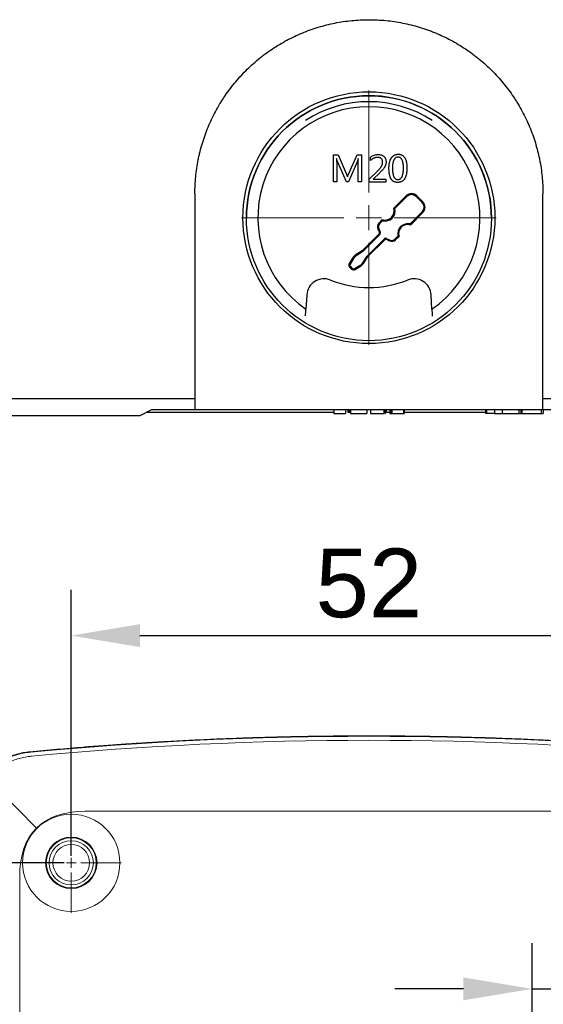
# Model space of a CAD drawing. Header units: millimetres. Extents: x -404827 to -46036, y 267324 to 306977.
# Tile 38 of 55: x -49135 to -49090, y 270407 to 270493. Entities that reach past the tile are written whole.
import ezdxf

# ---------------------------------------------------------------- set-up
doc = ezdxf.new("R2010")
doc.units = ezdxf.units.MM
doc.linetypes.add('CENTER2', pattern=[28.575, 19.05, -3.175, 3.175, -3.175])
doc.layers.add('6-中心线', color=1, linetype='CENTER2', lineweight=20)
doc.layers.add('7-标注、箭头、引线', color=3, linetype='Continuous', lineweight=20)
doc.styles.get("Standard").update_dxf_attribs({"font": 'arial.ttf'})
doc.dimstyles.new('ISO-25', dxfattribs={"dimtxt": 2.5, "dimasz": 2.5, "dimexe": 1.25, "dimexo": 0.625, "dimtad": 1, "dimtxsty": 'Standard', "dimcen": 2.5, "dimadec": 0, "dimazin": 0, "dimtfac": 1, "dimtmove": 0, "dimatfit": 3, "dimfxl": 1, "dimarcsym": 0})

# ---------------------------------------------------------------- blocks, each defined once
blk = doc.blocks.new('*D88')
at = {"layer": '7-标注、箭头、引线', "color": 0, "lineweight": -2, "transparency": 16777216}
for p, q in [((-49090.595, 270392.461), (-49090.595, 270412.223)), ((-49076.595, 270392.461), (-49076.595, 270412.223)), ((-49096.595, 270408.223), (-49102.595, 270408.223)), ((-49090.595, 270408.223), (-49076.595, 270408.223)), ((-49070.595, 270408.223), (-49053.59, 270408.223))]:
    blk.add_line(p, q, dxfattribs=at)
at = {"layer": '7-标注、箭头、引线', "color": 0, "transparency": 16777216}
for points in [[(-49096.595, 270409.223), (-49096.595, 270407.223), (-49090.595, 270408.223)], [(-49070.595, 270409.223), (-49070.595, 270407.223), (-49076.595, 270408.223)]]:
    blk.add_solid(points, dxfattribs=at)
at = {"layer": 'Defpoints', "color": 0, "transparency": 16777216}
for p in [(-49076.595, 270408.223), (-49090.595, 270391.836), (-49076.595, 270391.836)]:
    blk.add_point(p, dxfattribs=at)
at = {"layer": '7-标注、箭头、引线', "color": 0, "transparency": 16777216, "insert": (-49059.092, 270412.735), "char_height": 6, "attachment_point": 5}
blk.add_mtext('14', dxfattribs=at)
blk = doc.blocks.new('*U68')
at = {"layer": '6-中心线', "color": 0, "linetype": 'CENTER2', "transparency": 16777216}
for p, q in [((0, 2.2), (0, 11.12)), ((-11.12, 0), (-2.2, 0)), ((2.2, 0), (11.12, 0)), ((0, -11.12), (0, -2.2))]:
    blk.add_line(p, q, dxfattribs=at)
at = {"layer": '6-中心线', "color": 0, "linetype": 'Continuous', "transparency": 16777216}
for p, q in [((0, -1.1), (0, 1.1)), ((-1.1, 0), (1.1, 0))]:
    blk.add_line(p, q, dxfattribs=at)
blk = doc.blocks.new('*U62')
at = {"layer": '6-中心线', "color": 0, "linetype": 'CENTER2', "transparency": 16777216}
for p, q in [((0, 0.85), (0, 4.37)), ((-4.37, 0), (-0.85, 0)), ((0.85, 0), (4.37, 0)), ((0, -4.37), (0, -0.85))]:
    blk.add_line(p, q, dxfattribs=at)
at = {"layer": '6-中心线', "color": 0, "linetype": 'Continuous', "transparency": 16777216}
for p, q in [((-0.425, 0), (0.425, 0)), ((0, -0.425), (0, 0.425))]:
    blk.add_line(p, q, dxfattribs=at)
blk = doc.blocks.new('*D80')
at = {"layer": '7-标注、箭头、引线', "color": 0, "lineweight": -2, "transparency": 16777216}
for p, q in [((-49130.845, 270419.861), (-49130.845, 270443.087)), ((-49078.845, 270419.861), (-49078.845, 270443.087)), ((-49124.845, 270439.087), (-49084.845, 270439.087))]:
    blk.add_line(p, q, dxfattribs=at)
at = {"layer": '7-标注、箭头、引线', "color": 0, "transparency": 16777216}
for points in [[(-49124.845, 270440.087), (-49124.845, 270438.087), (-49130.845, 270439.087)], [(-49084.845, 270440.087), (-49084.845, 270438.087), (-49078.845, 270439.087)]]:
    blk.add_solid(points, dxfattribs=at)
at = {"layer": 'Defpoints', "color": 0, "transparency": 16777216}
for p in [(-49078.845, 270439.087), (-49130.845, 270419.236), (-49078.845, 270419.236)]:
    blk.add_point(p, dxfattribs=at)
at = {"layer": '7-标注、箭头、引线', "color": 0, "transparency": 16777216, "insert": (-49104.845, 270443.651), "char_height": 6, "attachment_point": 5}
blk.add_mtext('52', dxfattribs=at)
blk = doc.blocks.new('*D81')
at = {"layer": '7-标注、箭头、引线', "color": 0, "lineweight": -2, "transparency": 16777216}
for p, q in [((-49131.47, 270419.236), (-49189.009, 270419.236)), ((-49185.009, 270413.236), (-49185.009, 270148.436)), ((-49131.47, 270142.436), (-49189.009, 270142.436))]:
    blk.add_line(p, q, dxfattribs=at)
at = {"layer": '7-标注、箭头、引线', "color": 0, "transparency": 16777216}
for points in [[(-49186.009, 270413.236), (-49184.009, 270413.236), (-49185.009, 270419.236)], [(-49186.009, 270148.436), (-49184.009, 270148.436), (-49185.009, 270142.436)]]:
    blk.add_solid(points, dxfattribs=at)
at = {"layer": 'Defpoints', "color": 0, "transparency": 16777216}
for p in [(-49130.845, 270419.236), (-49185.009, 270142.436), (-49130.845, 270142.436)]:
    blk.add_point(p, dxfattribs=at)
at = {"layer": '7-标注、箭头、引线', "color": 0, "transparency": 16777216, "insert": (-49190.115, 270280.836), "char_height": 6, "attachment_point": 5, "rotation": 90}
blk.add_mtext('276,8', dxfattribs=at)

msp = doc.modelspace()

# ---------------------------------------------------------------- linework, layer by layer
at = {"lineweight": -3}
for p, q in [((-49107.949, 270478.723), (-49107.949, 270481.103)), ((-49107.949, 270481.103), (-49107.533, 270481.103)), ((-49107.533, 270481.103), (-49106.834, 270479.472)), ((-49106.601, 270479.472), (-49105.885, 270481.103)), ((-49105.885, 270481.103), (-49105.486, 270481.103)), ((-49105.486, 270481.103), (-49105.486, 270478.723)), ((-49107.666, 270480.77), (-49107.682, 270480.77)), ((-49107.657, 270480.279), (-49107.657, 270478.723)), ((-49106.809, 270478.723), (-49107.599, 270480.512)), ((-49105.852, 270480.529), (-49106.634, 270478.723)), ((-49105.794, 270478.723), (-49105.794, 270480.296)), ((-49105.777, 270480.77), (-49105.785, 270480.77)), ((-49104.694, 270480.591), (-49104.694, 270480.899)), ((-49104.819, 270478.961), (-49104.129, 270479.651)), ((-49103.921, 270479.501), (-49104.47, 270478.977)), ((-49107.657, 270478.723), (-49107.949, 270478.723)), ((-49106.634, 270478.723), (-49106.809, 270478.723)), ((-49106.726, 270479.181), (-49106.717, 270479.181)), ((-49105.486, 270478.723), (-49105.794, 270478.723)), ((-49104.819, 270478.703), (-49104.819, 270478.961)), ((-49103.372, 270478.703), (-49104.819, 270478.703)), ((-49104.47, 270478.977), (-49104.47, 270478.969)), ((-49104.47, 270478.969), (-49103.372, 270478.969)), ((-49103.372, 270478.969), (-49103.372, 270478.703)), ((-49101.124, 270477.626), (-49101.124, 270477.709)), ((-49101.589, 270477.516), (-49102.682, 270476.423)), ((-49101.53, 270477.457), (-49102.589, 270476.399)), ((-49100.187, 270476.927), (-49100.717, 270477.457)), ((-49100.128, 270476.986), (-49100.658, 270477.516)), ((-49101.245, 270475.055), (-49100.187, 270476.114)), ((-49101.221, 270474.962), (-49100.128, 270476.055)), ((-49099.935, 270476.521), (-49100.018, 270476.521)), ((-49115.549, 270475.555), (-49115.549, 270475.555)), ((-49103.675, 270475.431), (-49103.977, 270475.129)), ((-49103.65, 270475.338), (-49103.918, 270475.07)), ((-49094.141, 270475.555), (-49094.141, 270475.555)), ((-49103.946, 270474.205), (-49105.443, 270472.708)), ((-49104.022, 270474.87), (-49104.104, 270474.884)), ((-49104.068, 270474.611), (-49103.927, 270474.309)), ((-49103.993, 270474.646), (-49103.852, 270474.344)), ((-49103.92, 270474.254), (-49103.838, 270474.24)), ((-49103.887, 270474.146), (-49105.391, 270472.643)), ((-49105.002, 270472.254), (-49103.498, 270473.757)), ((-49104.936, 270472.201), (-49103.439, 270473.699)), ((-49103.404, 270473.806), (-49103.39, 270473.724)), ((-49103.335, 270473.717), (-49103.033, 270473.576)), ((-49103.3, 270473.792), (-49102.998, 270473.651)), ((-49102.76, 270473.54), (-49102.775, 270473.622)), ((-49102.575, 270473.726), (-49102.307, 270473.994)), ((-49102.516, 270473.667), (-49102.213, 270473.97)), ((-49105.443, 270472.708), (-49106.044, 270472.319)), ((-49105.391, 270472.643), (-49105.992, 270472.254)), ((-49105.443, 270472.708), (-49105.391, 270472.643)), ((-49106.218, 270472.145), (-49106.563, 270471.593)), ((-49106.152, 270472.093), (-49106.492, 270471.549)), ((-49106.044, 270472.319), (-49106.218, 270472.145)), ((-49106.152, 270472.093), (-49106.218, 270472.145)), ((-49105.992, 270472.254), (-49106.152, 270472.093)), ((-49106.044, 270472.319), (-49105.992, 270472.254)), ((-49105.551, 270471.492), (-49105.391, 270471.653)), ((-49105.391, 270471.653), (-49105.002, 270472.254)), ((-49105.391, 270471.653), (-49105.325, 270471.6)), ((-49105.325, 270471.6), (-49104.936, 270472.201)), ((-49105.002, 270472.254), (-49104.936, 270472.201)), ((-49106.601, 270471.427), (-49106.518, 270471.436)), ((-49106.527, 270471.273), (-49106.371, 270471.117)), ((-49106.468, 270471.332), (-49106.312, 270471.176)), ((-49106.217, 270471.043), (-49106.208, 270471.126)), ((-49106.095, 270471.152), (-49105.551, 270471.492)), ((-49106.051, 270471.081), (-49105.499, 270471.426)), ((-49105.551, 270471.492), (-49105.499, 270471.426)), ((-49105.499, 270471.426), (-49105.325, 270471.6)), ((-49110.268, 270468.854), (-49110.344, 270467.61)), ((-49099.346, 270467.61), (-49099.411, 270468.845)), ((-49134.395, 270459.801), (-49120.045, 270459.801)), ((-49089.645, 270459.801), (-49075.295, 270459.801)), ((-49123.845, 270458.801), (-49124.845, 270458.301)), ((-49120.045, 270458.801), (-49123.845, 270458.801)), ((-49089.645, 270458.801), (-49120.045, 270458.801)), ((-49107.91, 270458.801), (-49107.91, 270458.501)), ((-49106.889, 270458.801), (-49106.889, 270458.501)), ((-49106.691, 270458.801), (-49106.691, 270458.601)), ((-49106.6, 270458.801), (-49106.6, 270458.601)), ((-49106.535, 270458.801), (-49106.535, 270458.601)), ((-49106.46, 270458.801), (-49106.46, 270458.501)), ((-49105.037, 270458.801), (-49105.037, 270458.501)), ((-49104.718, 270458.801), (-49104.718, 270458.501)), ((-49103.529, 270458.801), (-49103.529, 270458.501)), ((-49103.412, 270458.801), (-49103.412, 270458.501)), ((-49103.344, 270458.801), (-49103.344, 270458.601)), ((-49103.009, 270458.801), (-49103.009, 270458.501)), ((-49102.918, 270458.801), (-49102.918, 270458.501)), ((-49102.853, 270458.801), (-49102.853, 270458.501)), ((-49101.819, 270458.801), (-49101.819, 270458.501)), ((-49101.78, 270458.801), (-49101.78, 270458.501)), ((-49094.66, 270458.801), (-49094.66, 270458.501)), ((-49094.583, 270458.801), (-49094.583, 270458.501)), ((-49093.872, 270458.801), (-49093.872, 270458.501)), ((-49093.212, 270458.801), (-49093.212, 270458.501)), ((-49093.203, 270458.801), (-49093.203, 270458.501)), ((-49091.751, 270458.801), (-49091.751, 270458.501)), ((-49091.567, 270458.801), (-49091.567, 270458.501)), ((-49091.498, 270458.801), (-49091.498, 270458.501)), ((-49089.793, 270458.801), (-49089.793, 270458.501)), ((-49085.845, 270458.801), (-49089.645, 270458.801)), ((-49089.613, 270458.801), (-49089.613, 270458.501)), ((-49124.845, 270458.301), (-49134.252, 270458.301)), ((-49124.245, 270458.601), (-49107.91, 270458.601)), ((-49107.91, 270458.501), (-49106.889, 270458.501)), ((-49106.6, 270458.601), (-49106.535, 270458.601)), ((-49106.535, 270458.601), (-49106.46, 270458.601)), ((-49106.46, 270458.501), (-49105.706, 270458.501)), ((-49103.412, 270458.601), (-49103.344, 270458.601)), ((-49103.344, 270458.601), (-49103.009, 270458.601)), ((-49102.918, 270458.501), (-49102.853, 270458.501)), ((-49102.853, 270458.501), (-49101.819, 270458.501)), ((-49101.785, 270458.501), (-49101.78, 270458.501)), ((-49101.78, 270458.601), (-49094.66, 270458.601)), ((-49093.9, 270458.501), (-49094.583, 270458.501)), ((-49093.212, 270458.501), (-49093.203, 270458.501)), ((-49093.203, 270458.501), (-49091.751, 270458.501)), ((-49091.751, 270458.501), (-49091.567, 270458.501)), ((-49091.567, 270458.501), (-49091.498, 270458.501)), ((-49091.498, 270458.501), (-49089.793, 270458.501)), ((-49089.793, 270458.501), (-49089.613, 270458.501))]:
    msp.add_line(p, q, dxfattribs=at)
at = {"color": 7, "linetype": 'Continuous', "lineweight": 13}
for p, q in [((-49133.882, 270422.273), (-49138.236, 270426.627)), ((-49129.66, 270423.738), (-49080.03, 270423.738)), ((-49135.348, 270418.051), (-49135.348, 270143.621))]:
    msp.add_line(p, q, dxfattribs=at)
at = {"lineweight": -3}
msp.add_circle((-49104.845, 270475.601), 11, dxfattribs=at)
at = {"color": 7, "linetype": 'Continuous', "lineweight": 13}
for radius in [4.25, 2.25, 2.19, 1.935, 1.6]:
    msp.add_circle((-49130.845, 270419.236), radius, dxfattribs=at)
at = {"lineweight": -3}
for centre, radius, start, end in [((-49104.845, 270475.601), 9.7, 304.53363, 235.46863), ((-49101.124, 270477.051), 0.658, 45, 135), ((-49101.124, 270477.051), 0.575, 45, 135), ((-49100.593, 270476.521), 0.575, 315, 45), ((-49100.593, 270476.521), 0.658, 315, 45), ((-49103.438, 270476.186), 0.792, 252.59107, 17.40893), ((-49103.438, 270476.186), 0.875, 255.94972, 14.05028), ((-49103.653, 270474.805), 0.458, 135, 205), ((-49103.653, 270474.805), 0.375, 135, 205), ((-49101.458, 270474.206), 0.875, 75.94972, 194.05028), ((-49104.01, 270474.27), 0.0917, 315, 25), ((-49104.01, 270474.27), 0.175, 315, 25), ((-49101.458, 270474.206), 0.792, 72.59107, 197.40893), ((-49103.374, 270473.634), 0.175, 65, 135), ((-49103.374, 270473.634), 0.0917, 65, 135), ((-49102.84, 270473.991), 0.458, 245, 315), ((-49102.84, 270473.991), 0.375, 245, 315), ((-49106.344, 270471.456), 0.258, 147.99462, 225), ((-49106.344, 270471.456), 0.175, 147.99462, 225), ((-49106.188, 270471.3), 0.258, 225, 302.00538), ((-49106.188, 270471.3), 0.175, 225, 302.00538), ((-49108.77, 270468.763), 1.5, 68.04786, 176.5), ((-49104.845, 270478.501), 9, 248.04786, 292.01645), ((-49100.909, 270468.767), 1.5, 3, 112.01645)]:
    msp.add_arc(centre, radius, start, end, dxfattribs=at)
at = {"color": 7, "linetype": 'Continuous', "lineweight": 13}
for radius, start, end in [(316.019, 84.64017, 95.35983), (316.062, 94.52217, 95.37605), (316.063, 94.52217, 95.37538)]:
    msp.add_arc((-49104.845, 270114.273), radius, start, end, dxfattribs=at)
at = {"lineweight": -3}
for centre, major_axis, start_param, end_param in [((-49104.845, 270475.555), (0, 10.704), 0, 1.570796), ((-49104.845, 270475.557), (0, 10.179), 5.70827, 6.857547), ((-49104.845, 270475.555), (0, 10.704), 4.712291, 6.283185)]:
    msp.add_ellipse(centre, major_axis=major_axis, ratio=0.99999, start_param=start_param, end_param=end_param, dxfattribs=at)
msp.add_ellipse((-49104.845, 270475.555), major_axis=(0, 10.704), ratio=0.99999, dxfattribs=at)
at = {"color": 7, "linetype": 'Continuous', "lineweight": 13}
for centre, major_axis, ratio, start_param, end_param in [((-49104.845, 270117.276), (0, 312.666), 0.999954, 6.188737, 6.377633), ((-49110.867, 270399.258), (23.015, -23.015), 0.362541, 2.79379, 3.489396)]:
    msp.add_ellipse(centre, major_axis=major_axis, ratio=ratio, start_param=start_param, end_param=end_param, dxfattribs=at)
at = {"lineweight": -3}
for points, degree, knots in [([(-49120.045, 270477.701), (-49120.045, 270478.197), (-49120.021, 270478.692), (-49119.924, 270479.678), (-49119.852, 270480.169), (-49119.73, 270480.781), (-49119.704, 270480.904), (-49119.663, 270481.087), (-49119.649, 270481.148), (-49119.62, 270481.27), (-49119.546, 270481.575), (-49119.463, 270481.875), (-49119.246, 270482.59), (-49118.912, 270483.523), (-49118.489, 270484.419), (-49118.138, 270485.076), (-49118.016, 270485.293), (-49117.823, 270485.615), (-49117.758, 270485.721), (-49117.657, 270485.88), (-49117.623, 270485.933), (-49117.555, 270486.038), (-49117.245, 270486.508), (-49116.912, 270486.958), (-49116.284, 270487.724), (-49115.952, 270488.09), (-49115.252, 270488.791), (-49114.884, 270489.126), (-49114.449, 270489.483), (-49114.4, 270489.523), (-49114.303, 270489.601), (-49114.253, 270489.64), (-49114.105, 270489.756), (-49113.806, 270489.983), (-49113.501, 270490.198), (-49112.881, 270490.613), (-49112.032, 270491.122), (-49111.136, 270491.547), (-49110.447, 270491.834), (-49110.214, 270491.924), (-49109.919, 270492.029), (-49109.86, 270492.05), (-49109.742, 270492.091), (-49109.682, 270492.111), (-49109.504, 270492.17), (-49109.385, 270492.208), (-49108.787, 270492.39), (-49108.305, 270492.511), (-49107.333, 270492.704), (-49106.844, 270492.777), (-49105.857, 270492.876), (-49105.359, 270492.901), (-49104.795, 270492.901), (-49104.732, 270492.901), (-49104.607, 270492.9), (-49104.419, 270492.896), (-49103.982, 270492.88), (-49103.609, 270492.853), (-49102.868, 270492.78), (-49102.378, 270492.708), (-49101.406, 270492.515), (-49100.925, 270492.395), (-49100.209, 270492.179), (-49099.972, 270492.101), (-49099.676, 270491.996), (-49099.617, 270491.974), (-49099.5, 270491.931), (-49099.324, 270491.864), (-49099.15, 270491.795), (-49098.574, 270491.556), (-49098.125, 270491.344), (-49097.252, 270490.878), (-49096.827, 270490.624), (-49096.208, 270490.211), (-49096.004, 270490.068), (-49095.704, 270489.846), (-49095.554, 270489.732), (-49095.407, 270489.616), (-49095.309, 270489.538), (-49095.26, 270489.499), (-49094.824, 270489.141), (-49094.455, 270488.806), (-49093.753, 270488.106), (-49093.42, 270487.739), (-49092.791, 270486.975), (-49092.495, 270486.576), (-49092.148, 270486.058), (-49092.046, 270485.901), (-49091.946, 270485.742), (-49091.88, 270485.635), (-49091.847, 270485.582), (-49091.686, 270485.313), (-49091.563, 270485.096), (-49091.21, 270484.438), (-49090.786, 270483.542), (-49090.451, 270482.61), (-49090.234, 270481.897), (-49090.167, 270481.657), (-49090.075, 270481.294), (-49090.046, 270481.173), (-49090.005, 270480.989), (-49089.991, 270480.928), (-49089.965, 270480.805), (-49089.953, 270480.744), (-49089.842, 270480.191), (-49089.695, 270479.202), (-49089.645, 270478.203), (-49089.645, 270477.701)], 3, [0, 0, 0, 0, 0.03125, 0.03125, 0.0625, 0.0625, 0.070313, 0.070313, 0.074219, 0.074219, 0.078125, 0.09375, 0.09375, 0.125, 0.15625, 0.15625, 0.171875, 0.171875, 0.179688, 0.179688, 0.183594, 0.183594, 0.1875, 0.21875, 0.21875, 0.25, 0.25, 0.28125, 0.28125, 0.285156, 0.285156, 0.289063, 0.289063, 0.296875, 0.3125, 0.3125, 0.34375, 0.375, 0.375, 0.390625, 0.390625, 0.394531, 0.394531, 0.398438, 0.398438, 0.40625, 0.40625, 0.4375, 0.4375, 0.46875, 0.46875, 0.5, 0.5, 0.503906, 0.503906, 0.507813, 0.515625, 0.53125, 0.53125, 0.5625, 0.5625, 0.59375, 0.59375, 0.609375, 0.609375, 0.613281, 0.613281, 0.617188, 0.625, 0.625, 0.65625, 0.65625, 0.6875, 0.6875, 0.703125, 0.703125, 0.710938, 0.714844, 0.714844, 0.71875, 0.71875, 0.75, 0.75, 0.78125, 0.78125, 0.8125, 0.8125, 0.820313, 0.824219, 0.824219, 0.828125, 0.828125, 0.84375, 0.84375, 0.875, 0.90625, 0.90625, 0.921875, 0.921875, 0.929688, 0.929688, 0.933594, 0.933594, 0.9375, 0.9375, 0.96875, 1, 1, 1, 1]), ([(-49104.694, 270480.899), (-49104.672, 270480.918), (-49104.648, 270480.935), (-49104.6, 270480.968), (-49104.575, 270480.984), (-49104.499, 270481.027), (-49104.446, 270481.05), (-49104.335, 270481.088), (-49104.278, 270481.102), (-49104.191, 270481.115), (-49104.162, 270481.118), (-49104.104, 270481.123), (-49104.075, 270481.124), (-49104.045, 270481.124)], 3, [0, 0, 0, 0, 0.125, 0.125, 0.25, 0.25, 0.5, 0.5, 0.75, 0.75, 0.875, 0.875, 1, 1, 1, 1]), ([(-49104.045, 270481.124), (-49104.023, 270481.124), (-49104, 270481.123), (-49103.955, 270481.12), (-49103.933, 270481.118), (-49103.866, 270481.11), (-49103.823, 270481.101), (-49103.769, 270481.085), (-49103.758, 270481.081), (-49103.737, 270481.074), (-49103.726, 270481.069), (-49103.695, 270481.057), (-49103.634, 270481.028), (-49103.579, 270480.99), (-49103.537, 270480.952), (-49103.529, 270480.944), (-49103.512, 270480.928), (-49103.489, 270480.904), (-49103.454, 270480.86), (-49103.431, 270480.821), (-49103.415, 270480.791), (-49103.41, 270480.781), (-49103.4, 270480.761), (-49103.396, 270480.75), (-49103.376, 270480.698), (-49103.364, 270480.654), (-49103.35, 270480.565), (-49103.347, 270480.52), (-49103.347, 270480.475)], 3, [0, 0, 0, 0, 0.0625, 0.0625, 0.125, 0.125, 0.25, 0.25, 0.28125, 0.28125, 0.3125, 0.3125, 0.375, 0.5, 0.5, 0.53125, 0.53125, 0.5625, 0.625, 0.6875, 0.6875, 0.71875, 0.71875, 0.75, 0.75, 0.875, 0.875, 1, 1, 1, 1]), ([(-49103.094, 270479.905), (-49103.094, 270479.975), (-49103.092, 270480.044), (-49103.082, 270480.182), (-49103.075, 270480.251), (-49103.058, 270480.353), (-49103.052, 270480.387), (-49103.041, 270480.438), (-49103.036, 270480.455), (-49103.028, 270480.489), (-49103.023, 270480.505), (-49102.999, 270480.589), (-49102.974, 270480.654), (-49102.928, 270480.747), (-49102.911, 270480.777), (-49102.883, 270480.821), (-49102.873, 270480.836), (-49102.852, 270480.864), (-49102.82, 270480.906), (-49102.784, 270480.944), (-49102.746, 270480.979), (-49102.733, 270480.99), (-49102.705, 270481.012), (-49102.691, 270481.022), (-49102.618, 270481.071), (-49102.555, 270481.099), (-49102.47, 270481.123), (-49102.453, 270481.127), (-49102.418, 270481.133), (-49102.401, 270481.136), (-49102.349, 270481.143), (-49102.314, 270481.145), (-49102.279, 270481.145)], 3, [0, 0, 0, 0, 0.125, 0.125, 0.25, 0.25, 0.3125, 0.3125, 0.34375, 0.34375, 0.375, 0.375, 0.5, 0.5, 0.5625, 0.5625, 0.59375, 0.59375, 0.625, 0.6875, 0.6875, 0.71875, 0.71875, 0.75, 0.75, 0.875, 0.875, 0.90625, 0.90625, 0.9375, 0.9375, 1, 1, 1, 1]), ([(-49102.279, 270481.145), (-49102.262, 270481.145), (-49102.245, 270481.144), (-49102.212, 270481.142), (-49102.196, 270481.141), (-49102.146, 270481.135), (-49102.114, 270481.128), (-49102.066, 270481.115), (-49102.05, 270481.11), (-49102.018, 270481.099), (-49101.972, 270481.08), (-49101.915, 270481.048), (-49101.875, 270481.018), (-49101.849, 270480.998), (-49101.837, 270480.987), (-49101.8, 270480.952), (-49101.778, 270480.928), (-49101.748, 270480.889), (-49101.738, 270480.876), (-49101.719, 270480.848), (-49101.71, 270480.834), (-49101.684, 270480.791), (-49101.669, 270480.762), (-49101.641, 270480.702), (-49101.629, 270480.672), (-49101.612, 270480.625), (-49101.607, 270480.609), (-49101.597, 270480.578), (-49101.592, 270480.562), (-49101.571, 270480.482), (-49101.558, 270480.417), (-49101.538, 270480.288), (-49101.532, 270480.223), (-49101.523, 270480.094), (-49101.522, 270480.028), (-49101.522, 270479.963)], 3, [0, 0, 0, 0, 0.03125, 0.03125, 0.0625, 0.0625, 0.125, 0.125, 0.15625, 0.15625, 0.1875, 0.25, 0.28125, 0.28125, 0.3125, 0.3125, 0.375, 0.375, 0.40625, 0.40625, 0.4375, 0.4375, 0.5, 0.5, 0.5625, 0.5625, 0.59375, 0.59375, 0.625, 0.625, 0.75, 0.75, 0.875, 0.875, 1, 1, 1, 1]), ([(-49107.682, 270480.77), (-49107.676, 270480.73), (-49107.672, 270480.689), (-49107.666, 270480.607), (-49107.664, 270480.566), (-49107.658, 270480.443), (-49107.657, 270480.361), (-49107.657, 270480.279)], 3, [0, 0, 0, 0, 0.25, 0.25, 0.5, 0.5, 1, 1, 1, 1]), ([(-49107.599, 270480.512), (-49107.604, 270480.522), (-49107.607, 270480.533), (-49107.614, 270480.554), (-49107.617, 270480.565), (-49107.626, 270480.597), (-49107.632, 270480.618), (-49107.647, 270480.683), (-49107.657, 270480.727), (-49107.666, 270480.77)], 3, [0, 0, 0, 0, 0.125, 0.125, 0.25, 0.25, 0.5, 0.5, 1, 1, 1, 1]), ([(-49105.785, 270480.77), (-49105.793, 270480.729), (-49105.802, 270480.688), (-49105.817, 270480.627), (-49105.823, 270480.607), (-49105.832, 270480.577), (-49105.836, 270480.567), (-49105.843, 270480.548), (-49105.847, 270480.538), (-49105.852, 270480.529)], 3, [0, 0, 0, 0, 0.5, 0.5, 0.75, 0.75, 0.875, 0.875, 1, 1, 1, 1]), ([(-49105.794, 270480.296), (-49105.794, 270480.375), (-49105.792, 270480.454), (-49105.786, 270480.612), (-49105.782, 270480.691), (-49105.777, 270480.77)], 3, [0, 0, 0, 0, 0.5, 0.5, 1, 1, 1, 1]), ([(-49104.095, 270480.874), (-49104.124, 270480.874), (-49104.166, 270480.872), (-49104.208, 270480.865), (-49104.236, 270480.86), (-49104.25, 270480.857), (-49104.292, 270480.847), (-49104.319, 270480.838), (-49104.358, 270480.823), (-49104.371, 270480.818), (-49104.397, 270480.806), (-49104.41, 270480.8), (-49104.474, 270480.768), (-49104.521, 270480.738), (-49104.589, 270480.686), (-49104.611, 270480.668), (-49104.654, 270480.631), (-49104.674, 270480.611), (-49104.694, 270480.591)], 3, [0, 0, 0, 0, 0.125, 0.1875, 0.1875, 0.25, 0.25, 0.375, 0.375, 0.4375, 0.4375, 0.5, 0.5, 0.75, 0.75, 0.875, 0.875, 1, 1, 1, 1]), ([(-49104.129, 270479.651), (-49104.072, 270479.708), (-49104.017, 270479.765), (-49103.936, 270479.854), (-49103.91, 270479.883), (-49103.858, 270479.944), (-49103.833, 270479.975), (-49103.797, 270480.023), (-49103.786, 270480.04), (-49103.763, 270480.073), (-49103.752, 270480.09), (-49103.722, 270480.142), (-49103.704, 270480.178), (-49103.683, 270480.234), (-49103.673, 270480.262), (-49103.666, 270480.291), (-49103.661, 270480.311), (-49103.659, 270480.321), (-49103.65, 270480.37), (-49103.646, 270480.41), (-49103.646, 270480.45)], 3, [0, 0, 0, 0, 0.25, 0.25, 0.375, 0.375, 0.5, 0.5, 0.5625, 0.5625, 0.625, 0.625, 0.75, 0.75, 0.8125, 0.84375, 0.84375, 0.875, 0.875, 1, 1, 1, 1]), ([(-49103.646, 270480.45), (-49103.646, 270480.479), (-49103.648, 270480.508), (-49103.654, 270480.552), (-49103.657, 270480.566), (-49103.664, 270480.595), (-49103.673, 270480.623), (-49103.684, 270480.65), (-49103.697, 270480.676), (-49103.704, 270480.689), (-49103.72, 270480.714), (-49103.734, 270480.731), (-49103.748, 270480.748), (-49103.759, 270480.758), (-49103.764, 270480.763), (-49103.791, 270480.788), (-49103.815, 270480.805), (-49103.853, 270480.826), (-49103.867, 270480.832), (-49103.894, 270480.843), (-49103.908, 270480.848), (-49103.95, 270480.86), (-49103.979, 270480.865), (-49104.022, 270480.871), (-49104.037, 270480.872), (-49104.066, 270480.874), (-49104.081, 270480.874), (-49104.095, 270480.874)], 3, [0, 0, 0, 0, 0.125, 0.125, 0.1875, 0.1875, 0.25, 0.3125, 0.3125, 0.375, 0.375, 0.4375, 0.46875, 0.46875, 0.5, 0.5, 0.625, 0.625, 0.6875, 0.6875, 0.75, 0.75, 0.875, 0.875, 0.9375, 0.9375, 1, 1, 1, 1]), ([(-49103.347, 270480.475), (-49103.347, 270480.426), (-49103.351, 270480.378), (-49103.362, 270480.318), (-49103.365, 270480.306), (-49103.37, 270480.283), (-49103.38, 270480.248), (-49103.391, 270480.213), (-49103.416, 270480.146), (-49103.437, 270480.102), (-49103.466, 270480.049), (-49103.472, 270480.038), (-49103.484, 270480.017), (-49103.491, 270480.007), (-49103.51, 270479.976), (-49103.524, 270479.956), (-49103.566, 270479.897), (-49103.596, 270479.859), (-49103.657, 270479.785), (-49103.688, 270479.748), (-49103.785, 270479.64), (-49103.852, 270479.57), (-49103.921, 270479.501)], 3, [0, 0, 0, 0, 0.125, 0.125, 0.15625, 0.15625, 0.1875, 0.25, 0.25, 0.375, 0.375, 0.40625, 0.40625, 0.4375, 0.4375, 0.5, 0.5, 0.625, 0.625, 0.75, 0.75, 1, 1, 1, 1]), ([(-49102.304, 270480.895), (-49102.316, 270480.895), (-49102.329, 270480.895), (-49102.354, 270480.892), (-49102.367, 270480.891), (-49102.404, 270480.884), (-49102.428, 270480.878), (-49102.463, 270480.864), (-49102.474, 270480.858), (-49102.497, 270480.847), (-49102.507, 270480.84), (-49102.538, 270480.819), (-49102.557, 270480.803), (-49102.584, 270480.777), (-49102.592, 270480.767), (-49102.608, 270480.748), (-49102.616, 270480.738), (-49102.637, 270480.707), (-49102.65, 270480.685), (-49102.668, 270480.652), (-49102.673, 270480.641), (-49102.684, 270480.618), (-49102.688, 270480.606), (-49102.702, 270480.572), (-49102.71, 270480.548), (-49102.732, 270480.478), (-49102.743, 270480.43), (-49102.761, 270480.333), (-49102.767, 270480.285), (-49102.775, 270480.211), (-49102.777, 270480.186), (-49102.781, 270480.136), (-49102.782, 270480.112), (-49102.785, 270480.037), (-49102.786, 270479.988), (-49102.786, 270479.938)], 3, [0, 0, 0, 0, 0.03125, 0.03125, 0.0625, 0.0625, 0.125, 0.125, 0.15625, 0.15625, 0.1875, 0.1875, 0.25, 0.25, 0.28125, 0.28125, 0.3125, 0.3125, 0.375, 0.375, 0.40625, 0.40625, 0.4375, 0.4375, 0.5, 0.5, 0.625, 0.625, 0.75, 0.75, 0.8125, 0.8125, 0.875, 0.875, 1, 1, 1, 1]), ([(-49101.83, 270479.947), (-49101.83, 270479.996), (-49101.83, 270480.045), (-49101.835, 270480.142), (-49101.838, 270480.191), (-49101.848, 270480.288), (-49101.854, 270480.337), (-49101.868, 270480.409), (-49101.873, 270480.433), (-49101.884, 270480.481), (-49101.89, 270480.505), (-49101.912, 270480.576), (-49101.929, 270480.621), (-49101.957, 270480.676), (-49101.963, 270480.687), (-49101.976, 270480.708), (-49101.983, 270480.718), (-49102.004, 270480.749), (-49102.019, 270480.768), (-49102.045, 270480.795), (-49102.054, 270480.803), (-49102.073, 270480.819), (-49102.083, 270480.827), (-49102.114, 270480.848), (-49102.135, 270480.859), (-49102.17, 270480.873), (-49102.182, 270480.877), (-49102.206, 270480.884), (-49102.218, 270480.887), (-49102.254, 270480.893), (-49102.279, 270480.895), (-49102.304, 270480.895)], 3, [0, 0, 0, 0, 0.125, 0.125, 0.25, 0.25, 0.375, 0.375, 0.4375, 0.4375, 0.5, 0.5, 0.625, 0.625, 0.65625, 0.65625, 0.6875, 0.6875, 0.75, 0.75, 0.78125, 0.78125, 0.8125, 0.8125, 0.875, 0.875, 0.90625, 0.90625, 0.9375, 0.9375, 1, 1, 1, 1]), ([(-49106.834, 270479.472), (-49106.813, 270479.425), (-49106.793, 270479.377), (-49106.765, 270479.304), (-49106.756, 270479.28), (-49106.74, 270479.231), (-49106.732, 270479.206), (-49106.726, 270479.181)], 3, [0, 0, 0, 0, 0.5, 0.5, 0.75, 0.75, 1, 1, 1, 1]), ([(-49106.717, 270479.181), (-49106.698, 270479.23), (-49106.68, 270479.279), (-49106.651, 270479.352), (-49106.641, 270479.376), (-49106.621, 270479.424), (-49106.611, 270479.448), (-49106.601, 270479.472)], 3, [0, 0, 0, 0, 0.5, 0.5, 0.75, 0.75, 1, 1, 1, 1]), ([(-49102.337, 270478.682), (-49102.371, 270478.682), (-49102.405, 270478.684), (-49102.473, 270478.692), (-49102.506, 270478.698), (-49102.555, 270478.711), (-49102.571, 270478.717), (-49102.603, 270478.728), (-49102.651, 270478.747), (-49102.709, 270478.78), (-49102.75, 270478.811), (-49102.776, 270478.833), (-49102.789, 270478.844), (-49102.825, 270478.88), (-49102.847, 270478.905), (-49102.877, 270478.946), (-49102.887, 270478.96), (-49102.906, 270478.988), (-49102.914, 270479.003), (-49102.931, 270479.033), (-49102.939, 270479.048), (-49102.954, 270479.078), (-49102.961, 270479.094), (-49102.981, 270479.141), (-49102.993, 270479.173), (-49103.014, 270479.237), (-49103.023, 270479.269), (-49103.048, 270479.367), (-49103.06, 270479.433), (-49103.074, 270479.534), (-49103.078, 270479.567), (-49103.084, 270479.635), (-49103.086, 270479.669), (-49103.092, 270479.77), (-49103.094, 270479.837), (-49103.094, 270479.905)], 3, [0, 0, 0, 0, 0.0625, 0.0625, 0.125, 0.125, 0.15625, 0.15625, 0.1875, 0.25, 0.28125, 0.28125, 0.3125, 0.3125, 0.375, 0.375, 0.40625, 0.40625, 0.4375, 0.4375, 0.46875, 0.46875, 0.5, 0.5, 0.5625, 0.5625, 0.625, 0.625, 0.75, 0.75, 0.8125, 0.8125, 0.875, 0.875, 1, 1, 1, 1]), ([(-49102.786, 270479.938), (-49102.786, 270479.887), (-49102.785, 270479.836), (-49102.781, 270479.734), (-49102.778, 270479.683), (-49102.769, 270479.582), (-49102.763, 270479.532), (-49102.747, 270479.432), (-49102.736, 270479.383), (-49102.717, 270479.309), (-49102.709, 270479.285), (-49102.693, 270479.237), (-49102.683, 270479.213), (-49102.667, 270479.178), (-49102.662, 270479.166), (-49102.65, 270479.143), (-49102.637, 270479.12), (-49102.623, 270479.099), (-49102.608, 270479.078), (-49102.6, 270479.067), (-49102.575, 270479.038), (-49102.557, 270479.02), (-49102.527, 270478.996), (-49102.516, 270478.988), (-49102.494, 270478.975), (-49102.483, 270478.969), (-49102.447, 270478.952), (-49102.423, 270478.944), (-49102.385, 270478.936), (-49102.372, 270478.935), (-49102.346, 270478.932), (-49102.333, 270478.931), (-49102.32, 270478.931)], 3, [0, 0, 0, 0, 0.125, 0.125, 0.25, 0.25, 0.375, 0.375, 0.5, 0.5, 0.5625, 0.5625, 0.625, 0.625, 0.65625, 0.65625, 0.6875, 0.71875, 0.71875, 0.75, 0.75, 0.8125, 0.8125, 0.84375, 0.84375, 0.875, 0.875, 0.9375, 0.9375, 0.96875, 0.96875, 1, 1, 1, 1]), ([(-49101.522, 270479.963), (-49101.522, 270479.892), (-49101.524, 270479.821), (-49101.533, 270479.68), (-49101.54, 270479.609), (-49101.56, 270479.469), (-49101.574, 270479.399), (-49101.597, 270479.313), (-49101.602, 270479.296), (-49101.613, 270479.261), (-49101.624, 270479.227), (-49101.636, 270479.194), (-49101.65, 270479.16), (-49101.657, 270479.144), (-49101.694, 270479.062), (-49101.73, 270479.001), (-49101.784, 270478.93), (-49101.796, 270478.917), (-49101.82, 270478.89), (-49101.832, 270478.877), (-49101.871, 270478.84), (-49101.913, 270478.806), (-49101.959, 270478.778), (-49101.99, 270478.76), (-49102.006, 270478.752), (-49102.056, 270478.73), (-49102.089, 270478.718), (-49102.141, 270478.704), (-49102.158, 270478.7), (-49102.194, 270478.693), (-49102.212, 270478.69), (-49102.265, 270478.684), (-49102.301, 270478.682), (-49102.337, 270478.682)], 3, [0, 0, 0, 0, 0.125, 0.125, 0.25, 0.25, 0.375, 0.375, 0.40625, 0.40625, 0.4375, 0.46875, 0.46875, 0.5, 0.5, 0.625, 0.625, 0.65625, 0.65625, 0.6875, 0.6875, 0.75, 0.78125, 0.78125, 0.8125, 0.8125, 0.875, 0.875, 0.90625, 0.90625, 0.9375, 0.9375, 1, 1, 1, 1]), ([(-49102.32, 270478.931), (-49102.307, 270478.931), (-49102.294, 270478.932), (-49102.268, 270478.934), (-49102.254, 270478.936), (-49102.216, 270478.944), (-49102.19, 270478.951), (-49102.154, 270478.967), (-49102.142, 270478.973), (-49102.119, 270478.986), (-49102.108, 270478.993), (-49102.077, 270479.016), (-49102.057, 270479.034), (-49102.03, 270479.063), (-49102.022, 270479.073), (-49102.006, 270479.094), (-49101.998, 270479.105), (-49101.977, 270479.138), (-49101.964, 270479.161), (-49101.941, 270479.208), (-49101.931, 270479.233), (-49101.913, 270479.281), (-49101.905, 270479.306), (-49101.883, 270479.38), (-49101.872, 270479.431), (-49101.855, 270479.532), (-49101.848, 270479.583), (-49101.838, 270479.687), (-49101.835, 270479.739), (-49101.83, 270479.843), (-49101.83, 270479.895), (-49101.83, 270479.947)], 3, [0, 0, 0, 0, 0.03125, 0.03125, 0.0625, 0.0625, 0.125, 0.125, 0.15625, 0.15625, 0.1875, 0.1875, 0.25, 0.25, 0.28125, 0.28125, 0.3125, 0.3125, 0.375, 0.375, 0.4375, 0.4375, 0.5, 0.5, 0.625, 0.625, 0.75, 0.75, 0.875, 0.875, 1, 1, 1, 1]), ([(-49139.673, 270459.801), (-49139.673, 270459.801), (-49139.666, 270459.801), (-49139.621, 270459.801), (-49139.553, 270459.801), (-49139.395, 270459.801), (-49139.332, 270459.801), (-49139.191, 270459.801), (-49139.112, 270459.801), (-49138.938, 270459.801), (-49138.843, 270459.801), (-49138.636, 270459.801), (-49138.524, 270459.801), (-49138.165, 270459.801), (-49137.898, 270459.801), (-49137.308, 270459.801), (-49136.994, 270459.801), (-49136.495, 270459.801), (-49136.324, 270459.801), (-49135.973, 270459.801), (-49135.791, 270459.801), (-49135.245, 270459.801), (-49134.873, 270459.801), (-49134.461, 270459.801), (-49134.428, 270459.801), (-49134.395, 270459.801)], 3, [0, 0, 0, 0, 0.056332, 0.056332, 0.189474, 0.189474, 0.256045, 0.256045, 0.322616, 0.322616, 0.389187, 0.389187, 0.455757, 0.455757, 0.588899, 0.588899, 0.722041, 0.722041, 0.788612, 0.788612, 0.855183, 0.855183, 0.988325, 0.988325, 1, 1, 1, 1]), ([(-49106.691, 270458.601), (-49106.691, 270458.601), (-49106.64, 270458.601), (-49106.631, 270458.601)], 2, [0, 0, 0, 0.833738, 1, 1, 1]), ([(-49105.706, 270458.501), (-49105.388, 270458.501), (-49105.037, 270458.501), (-49105.037, 270458.501)], 2, [0, 0, 0, 0.500322, 1, 1, 1]), ([(-49103.925, 270458.501), (-49103.75, 270458.501), (-49103.529, 270458.501), (-49103.529, 270458.501)], 2, [0, 0, 0, 0.500413, 1, 1, 1]), ([(-49103.009, 270458.501), (-49103.009, 270458.501), (-49102.958, 270458.501), (-49102.948, 270458.501)], 2, [0, 0, 0, 0.833738, 1, 1, 1]), ([(-49094.611, 270458.501), (-49094.613, 270458.501), (-49094.616, 270458.501), (-49094.621, 270458.501), (-49094.623, 270458.501), (-49094.628, 270458.501), (-49094.63, 270458.501), (-49094.636, 270458.501), (-49094.639, 270458.501), (-49094.654, 270458.501), (-49094.66, 270458.501), (-49094.66, 270458.501)], 3, [0, 0, 0, 0, 0.090596, 0.090596, 0.168426, 0.168426, 0.246256, 0.246256, 0.401916, 0.401916, 1, 1, 1, 1]), ([(-49093.872, 270458.501), (-49093.729, 270458.501), (-49093.518, 270458.501), (-49093.307, 270458.501), (-49093.239, 270458.501)], 3, [0, 0, 0, 0, 0.678599, 1, 1, 1, 1])]:
    msp.add_open_spline(points, degree=degree, knots=knots, dxfattribs=at)
for points, degree in [([(-49120.045, 270477.701), (-49120.045, 270471.735), (-49120.045, 270465.768), (-49120.045, 270459.801)], 3), ([(-49089.645, 270459.801), (-49089.645, 270465.768), (-49089.645, 270471.735), (-49089.645, 270477.701)], 3), ([(-49102.682, 270476.423), (-49102.651, 270476.416), (-49102.62, 270476.407), (-49102.589, 270476.399)], 3), ([(-49103.675, 270475.431), (-49103.667, 270475.4), (-49103.659, 270475.368), (-49103.65, 270475.338)], 3), ([(-49101.221, 270474.962), (-49101.229, 270474.993), (-49101.237, 270475.024), (-49101.245, 270475.055)], 3), ([(-49102.213, 270473.97), (-49102.245, 270473.977), (-49102.276, 270473.986), (-49102.307, 270473.994)], 3), ([(-49110.38, 270467.014), (-49110.368, 270467.212), (-49110.356, 270467.411), (-49110.344, 270467.61)], 3), ([(-49099.346, 270467.61), (-49099.336, 270467.41), (-49099.325, 270467.21), (-49099.315, 270467.011)], 3), ([(-49120.045, 270459.801), (-49120.045, 270459.468), (-49120.045, 270459.135), (-49120.045, 270458.801)], 3), ([(-49089.645, 270458.801), (-49089.645, 270459.135), (-49089.645, 270459.468), (-49089.645, 270459.801)], 3), ([(-49134.252, 270458.301), (-49135.051, 270458.301), (-49136.488, 270458.301), (-49137.568, 270458.301), (-49138.147, 270458.301), (-49138.147, 270458.301)], 2), ([(-49104.718, 270458.501), (-49104.718, 270458.501), (-49104.289, 270458.501), (-49103.925, 270458.501)], 2), ([(-49103.468, 270458.501), (-49103.412, 270458.501), (-49103.412, 270458.501)], 2)]:
    msp.add_open_spline(points, degree=degree, dxfattribs=at)
at = {"color": 7, "linetype": 'Continuous', "lineweight": 13}
for points, knots in [([(-49086.315, 270429.792), (-49086.965, 270429.83), (-49087.633, 270429.868), (-49089.007, 270429.94), (-49089.712, 270429.974), (-49091.158, 270430.04), (-49091.899, 270430.072), (-49093.038, 270430.116), (-49093.422, 270430.13), (-49094.005, 270430.15), (-49094.299, 270430.16), (-49094.595, 270430.17), (-49094.793, 270430.176), (-49094.892, 270430.179), (-49095.785, 270430.207), (-49096.586, 270430.229), (-49098.201, 270430.267), (-49099.015, 270430.283), (-49100.658, 270430.309), (-49101.486, 270430.319), (-49102.738, 270430.329), (-49103.157, 270430.332), (-49103.788, 270430.334), (-49103.999, 270430.335), (-49104.316, 270430.336), (-49104.422, 270430.336), (-49104.633, 270430.336), (-49104.738, 270430.336), (-49105.687, 270430.336), (-49106.524, 270430.333), (-49108.189, 270430.319), (-49109.016, 270430.309), (-49110.659, 270430.284), (-49111.475, 270430.267), (-49112.691, 270430.239), (-49113.095, 270430.229), (-49113.598, 270430.215), (-49113.698, 270430.212), (-49113.899, 270430.206), (-49114, 270430.203), (-49114.3, 270430.195), (-49114.499, 270430.189), (-49115.488, 270430.158), (-49116.262, 270430.131), (-49117.777, 270430.072), (-49118.517, 270430.041), (-49119.965, 270429.975), (-49120.672, 270429.94), (-49121.706, 270429.886), (-49122.047, 270429.868), (-49122.467, 270429.844), (-49122.551, 270429.84), (-49122.718, 270429.83), (-49122.967, 270429.816), (-49123.213, 270429.802), (-49123.375, 270429.792)], [0, 0, 0, 0, 0.0625, 0.0625, 0.125, 0.125, 0.1875, 0.1875, 0.21875, 0.21875, 0.234375, 0.242187, 0.242187, 0.25, 0.25, 0.3125, 0.3125, 0.375, 0.375, 0.4375, 0.4375, 0.46875, 0.46875, 0.484375, 0.484375, 0.492187, 0.492187, 0.5, 0.5, 0.5625, 0.5625, 0.625, 0.625, 0.6875, 0.6875, 0.71875, 0.71875, 0.726562, 0.726562, 0.734375, 0.734375, 0.75, 0.75, 0.8125, 0.8125, 0.875, 0.875, 0.9375, 0.9375, 0.96875, 0.96875, 0.976562, 0.976562, 0.984375, 1, 1, 1, 1]), ([(-49129.765, 270429.352), (-49129.474, 270429.375), (-49129.184, 270429.398), (-49128.61, 270429.441), (-49128.039, 270429.484), (-49127.477, 270429.525), (-49127.059, 270429.554), (-49126.92, 270429.564), (-49126.712, 270429.579), (-49126.643, 270429.583), (-49126.505, 270429.593), (-49126.436, 270429.598), (-49126.093, 270429.621), (-49125.826, 270429.639), (-49125.303, 270429.673), (-49124.792, 270429.706), (-49124.305, 270429.736), (-49123.831, 270429.765), (-49123.6, 270429.779), (-49123.375, 270429.792)], [0, 0, 0, 0, 0.125, 0.125, 0.25, 0.375, 0.375, 0.4375, 0.4375, 0.46875, 0.46875, 0.5, 0.5, 0.625, 0.625, 0.75, 0.875, 0.875, 1, 1, 1, 1]), ([(-49129.765, 270429.352), (-49129.692, 270429.358), (-49129.62, 270429.363), (-49129.474, 270429.375), (-49129.402, 270429.381), (-49129.184, 270429.397), (-49129.04, 270429.408), (-49128.609, 270429.441), (-49128.038, 270429.484), (-49127.477, 270429.524), (-49126.92, 270429.562), (-49126.644, 270429.581), (-49126.302, 270429.604), (-49126.233, 270429.609), (-49126.098, 270429.618), (-49126.03, 270429.622), (-49125.829, 270429.635), (-49125.696, 270429.644), (-49125.303, 270429.669), (-49124.792, 270429.7), (-49124.305, 270429.729), (-49123.831, 270429.757), (-49123.6, 270429.77), (-49123.375, 270429.782)], [0, 0, 0, 0, 0.03125, 0.03125, 0.0625, 0.0625, 0.125, 0.125, 0.25, 0.375, 0.375, 0.5, 0.5, 0.53125, 0.53125, 0.5625, 0.5625, 0.625, 0.625, 0.75, 0.875, 0.875, 1, 1, 1, 1]), ([(-49123.375, 270429.782), (-49123.214, 270429.791), (-49122.969, 270429.804), (-49122.72, 270429.818), (-49122.554, 270429.827), (-49122.47, 270429.831), (-49122.049, 270429.853), (-49121.709, 270429.87), (-49120.674, 270429.921), (-49119.967, 270429.954), (-49118.52, 270430.016), (-49117.779, 270430.046), (-49116.264, 270430.101), (-49115.49, 270430.127), (-49114.501, 270430.156), (-49114.302, 270430.162), (-49114.002, 270430.17), (-49113.901, 270430.173), (-49113.7, 270430.179), (-49113.6, 270430.181), (-49113.097, 270430.194), (-49112.693, 270430.204), (-49111.477, 270430.231), (-49110.661, 270430.247), (-49109.018, 270430.271), (-49108.191, 270430.281), (-49106.526, 270430.293), (-49105.689, 270430.297), (-49104.74, 270430.297), (-49104.634, 270430.297), (-49104.423, 270430.296), (-49104.318, 270430.296), (-49104.001, 270430.296), (-49103.79, 270430.295), (-49103.158, 270430.293), (-49102.739, 270430.29), (-49101.487, 270430.281), (-49100.659, 270430.271), (-49099.017, 270430.247), (-49098.202, 270430.231), (-49096.587, 270430.195), (-49095.786, 270430.174), (-49094.893, 270430.148), (-49094.794, 270430.145), (-49094.596, 270430.139), (-49094.3, 270430.129), (-49094.006, 270430.12), (-49093.423, 270430.101), (-49093.039, 270430.087), (-49091.9, 270430.046), (-49091.159, 270430.016), (-49089.713, 270429.954), (-49089.008, 270429.921), (-49087.634, 270429.853), (-49086.965, 270429.818), (-49086.315, 270429.782)], [0, 0, 0, 0, 0.015625, 0.023438, 0.023438, 0.03125, 0.03125, 0.0625, 0.0625, 0.125, 0.125, 0.1875, 0.1875, 0.25, 0.25, 0.265625, 0.265625, 0.273438, 0.273438, 0.28125, 0.28125, 0.3125, 0.3125, 0.375, 0.375, 0.4375, 0.4375, 0.5, 0.5, 0.507813, 0.507813, 0.515625, 0.515625, 0.53125, 0.53125, 0.5625, 0.5625, 0.625, 0.625, 0.6875, 0.6875, 0.75, 0.75, 0.757813, 0.757813, 0.765625, 0.78125, 0.78125, 0.8125, 0.8125, 0.875, 0.875, 0.9375, 0.9375, 1, 1, 1, 1]), ([(-49134.454, 270428.946), (-49134.655, 270428.927), (-49134.853, 270428.899), (-49135.245, 270428.825), (-49135.633, 270428.733), (-49136.011, 270428.607), (-49136.29, 270428.498), (-49136.383, 270428.459), (-49136.521, 270428.398), (-49136.567, 270428.377), (-49136.658, 270428.335), (-49136.703, 270428.313), (-49136.928, 270428.201), (-49137.277, 270428.006), (-49137.605, 270427.781), (-49137.923, 270427.541), (-49138.076, 270427.413), (-49138.262, 270427.244), (-49138.299, 270427.209), (-49138.372, 270427.14), (-49138.408, 270427.105), (-49138.514, 270426.998), (-49138.583, 270426.925), (-49138.785, 270426.703), (-49139.04, 270426.397), (-49139.265, 270426.068), (-49139.423, 270425.814), (-49139.499, 270425.685), (-49139.571, 270425.552), (-49139.617, 270425.463), (-49139.64, 270425.419), (-49139.753, 270425.193), (-49139.834, 270425.01), (-49139.978, 270424.638), (-49140.105, 270424.26), (-49140.196, 270423.872), (-49140.252, 270423.577), (-49140.268, 270423.478), (-49140.289, 270423.329), (-49140.295, 270423.279), (-49140.307, 270423.179), (-49140.312, 270423.128), (-49140.336, 270422.878), (-49140.345, 270422.677), (-49140.345, 270422.475)], [0, 0, 0, 0, 0.0625, 0.0625, 0.125, 0.1875, 0.1875, 0.21875, 0.21875, 0.234375, 0.234375, 0.25, 0.25, 0.3125, 0.375, 0.375, 0.4375, 0.4375, 0.453125, 0.453125, 0.46875, 0.46875, 0.5, 0.5, 0.5625, 0.625, 0.625, 0.65625, 0.671875, 0.671875, 0.6875, 0.6875, 0.75, 0.75, 0.8125, 0.875, 0.875, 0.90625, 0.90625, 0.921875, 0.921875, 0.9375, 0.9375, 1, 1, 1, 1]), ([(-49134.365, 270428.911), (-49134.384, 270428.909), (-49134.403, 270428.907), (-49134.634, 270428.883), (-49134.846, 270428.851), (-49135.475, 270428.722), (-49135.88, 270428.597), (-49136.467, 270428.351), (-49136.658, 270428.26), (-49137.035, 270428.056), (-49137.219, 270427.945), (-49137.747, 270427.588), (-49138.073, 270427.318), (-49138.523, 270426.865), (-49138.667, 270426.705), (-49138.936, 270426.373), (-49139.062, 270426.202), (-49139.413, 270425.672), (-49139.612, 270425.297), (-49139.855, 270424.702), (-49139.926, 270424.5), (-49140.048, 270424.093), (-49140.098, 270423.887), (-49140.179, 270423.472), (-49140.209, 270423.262), (-49140.248, 270422.848), (-49140.258, 270422.643), (-49140.258, 270422.439)], [0, 0, 0, 0, 0.006045, 0.006045, 0.07252, 0.07252, 0.20547, 0.20547, 0.271946, 0.271946, 0.338421, 0.338421, 0.471371, 0.471371, 0.537846, 0.537846, 0.604322, 0.604322, 0.737272, 0.737272, 0.803747, 0.803747, 0.870223, 0.870223, 0.936698, 0.936698, 1, 1, 1, 1]), ([(-49139.889, 270422.592), (-49139.885, 270422.777), (-49139.872, 270422.96), (-49139.83, 270423.323), (-49139.801, 270423.503), (-49139.727, 270423.859), (-49139.682, 270424.036), (-49139.602, 270424.299), (-49139.574, 270424.386), (-49139.528, 270424.516), (-49139.512, 270424.559), (-49139.48, 270424.645), (-49139.463, 270424.688), (-49139.308, 270425.072), (-49139.141, 270425.397), (-49138.85, 270425.859), (-49138.746, 270426.009), (-49138.579, 270426.228), (-49138.522, 270426.3), (-49138.433, 270426.406), (-49138.403, 270426.442), (-49138.342, 270426.511), (-49138.312, 270426.545), (-49138.157, 270426.714), (-49138.028, 270426.844), (-49137.759, 270427.089), (-49137.619, 270427.206), (-49137.329, 270427.427), (-49137.179, 270427.532), (-49136.985, 270427.654), (-49136.945, 270427.678), (-49136.866, 270427.726), (-49136.827, 270427.749), (-49136.707, 270427.817), (-49136.626, 270427.861), (-49136.382, 270427.985), (-49136.216, 270428.061), (-49135.879, 270428.197), (-49135.537, 270428.318), (-49135.182, 270428.409), (-49134.821, 270428.484), (-49134.64, 270428.514), (-49134.456, 270428.535)], [0, 0, 0, 0, 0.0625, 0.0625, 0.125, 0.125, 0.1875, 0.1875, 0.21875, 0.21875, 0.234375, 0.234375, 0.25, 0.25, 0.375, 0.375, 0.4375, 0.4375, 0.46875, 0.46875, 0.484375, 0.484375, 0.5, 0.5, 0.5625, 0.5625, 0.625, 0.625, 0.6875, 0.6875, 0.703125, 0.703125, 0.71875, 0.71875, 0.75, 0.75, 0.8125, 0.8125, 0.875, 0.9375, 0.9375, 1, 1, 1, 1])]:
    msp.add_open_spline(points, degree=3, knots=knots, dxfattribs=at)
msp.add_open_spline([(-49134.456, 270428.535), (-49134.414, 270428.54), (-49134.373, 270428.544), (-49134.33, 270428.548)], degree=3, dxfattribs=at)

# ---------------------------------------------------------------- block references
at = {"layer": '6-中心线', "linetype": 'CENTER2'}
for name, p in [('*U68', (-49104.845, 270475.601)), ('*U62', (-49130.845, 270419.236))]:
    msp.add_blockref(name, p, dxfattribs=at)

# ---------------------------------------------------------------- dimensions: what is measured, and where the dimension line sits
at = {"layer": '7-标注、箭头、引线'}
dim = msp.add_linear_dim(base=(-49078.845, 270439.087), p1=(-49130.845, 270419.236), p2=(-49078.845, 270419.236), dimstyle='ISO-25', override={"dimtxt": 6, "dimasz": 6, "dimexe": 4, "dimgap": 1.5}, dxfattribs=at)
dim.commit()
dim.dimension.update_dxf_attribs({"geometry": '*D80', "text_midpoint": (-49104.845, 270443.651)})
dim = msp.add_linear_dim(base=(-49185.009, 270142.436), p1=(-49130.845, 270419.236), p2=(-49130.845, 270142.436), angle=90, dimstyle='ISO-25', override={"dimtxt": 6, "dimasz": 6, "dimexe": 4, "dimgap": 1.5, "dimtmove": 0}, dxfattribs=at)
dim.commit()
dim.dimension.update_dxf_attribs({"geometry": '*D81', "text_midpoint": (-49185.009, 270280.836), "dimtype": 160})
dim = msp.add_linear_dim(base=(-49076.595, 270408.223), p1=(-49090.595, 270391.836), p2=(-49076.595, 270391.836), dimstyle='ISO-25', override={"dimtxt": 6, "dimasz": 6, "dimexe": 4, "dimgap": 1.5}, dxfattribs=at)
dim.commit()
dim.dimension.update_dxf_attribs({"geometry": '*D88', "text_midpoint": (-49059.092, 270408.223), "dimtype": 160})

doc.saveas('drawing.dxf')
